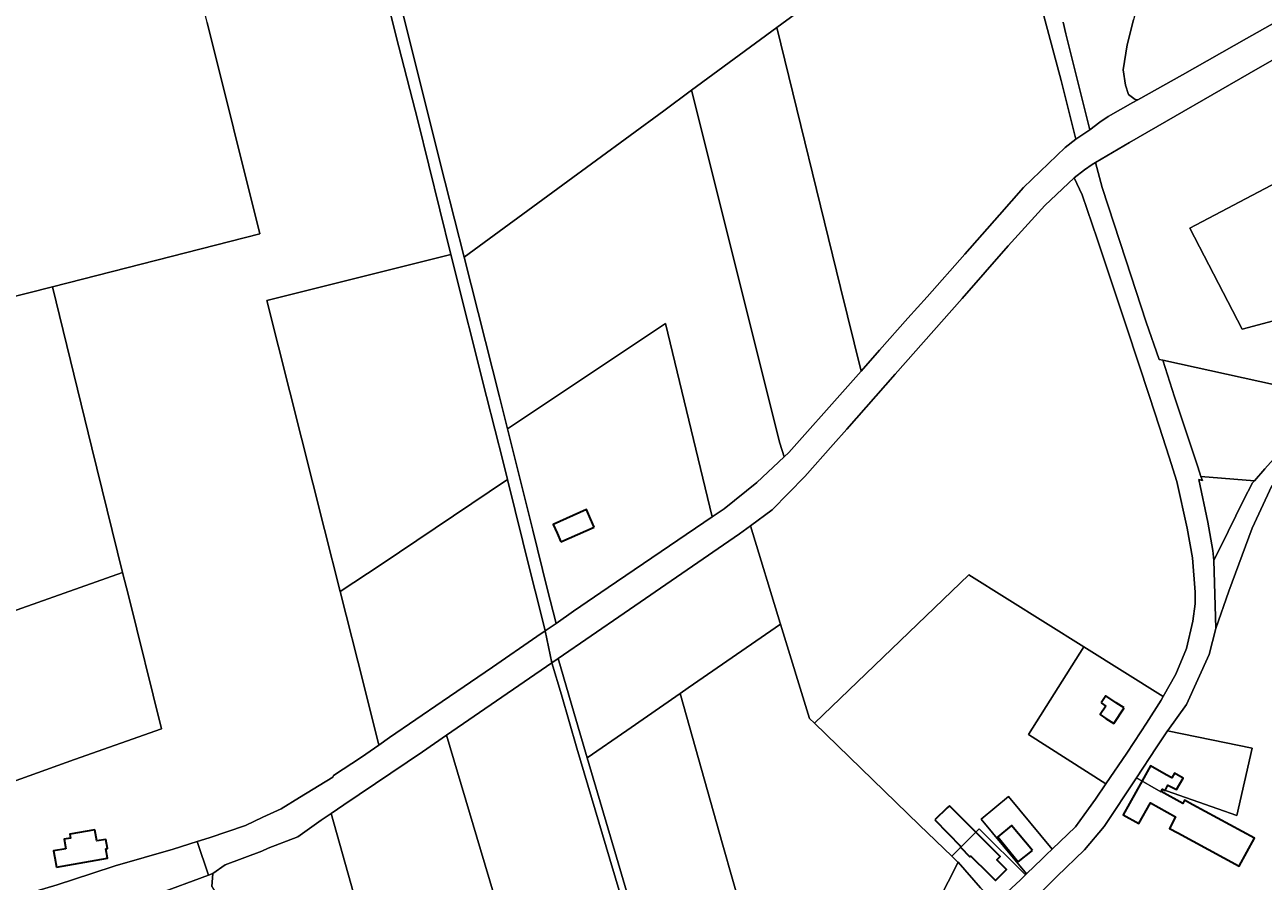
# Model space of a CAD drawing. Header units: metres. Extents: x 152747 to 157233, y 373738 to 378734.
# Tile 17 of 29: x 154526 to 155188, y 374986 to 375443. Entities that reach past the tile are written whole.
import ezdxf
from ezdxf.enums import TextEntityAlignment as Align

# ---------------------------------------------------------------- set-up
doc = ezdxf.new("R2010")
doc.units = ezdxf.units.M
for name, color, linetype, lineweight in [('B-XX-KG-GRENS_PERCEEL-GV', 150, 'Continuous', 18), ('B-XX-KG-GRENS_PERCEEL-S @ 0.001', 150, 'Continuous', 25), ('B-XX-OG-BEBOUWING-G', 7, 'Continuous', 35), ('B-XX-OG-BEBOUWING_HUISNUMMER-T18', 10, 'Continuous', 18), ('B-XX-OG-BEBOUWING_STRAATNAAM-T18', 10, 'Continuous', 18)]:
    doc.layers.add(name, color=color, linetype=linetype, lineweight=lineweight)
doc.styles.add('NLCS-ISO', font='NLCS-ISO.ttf', dxfattribs={"height": 1.8})
doc.styles.add('NLCS-ISO-M-T18', font='NLCS-ISO.ttf', dxfattribs={"height": 1.8})

# ---------------------------------------------------------------- blocks, each defined once
blk = doc.blocks.new('SKG-PERCEELNUMMER-SO')
at = {"layer": 'Defpoints'}
blk.add_point((0, 0), dxfattribs=at)
at = {"style": 'NLCS-ISO', "oblique": 10, "flags": 1}
blk.add_attdef('GEMEENTECODE', text='', height=1.8, dxfattribs=at).set_placement((0, 3), align=Align.MIDDLE_RIGHT)
at = {"style": 'NLCS-ISO', "oblique": 10}
blk.add_attdef('PERCEELNUMMER', text='', height=1.8, dxfattribs=at).set_placement((0, 0), align=Align.MIDDLE_CENTER)
at = {"style": 'NLCS-ISO', "oblique": 10, "flags": 1}
blk.add_attdef('SECTIE', text='', height=1.8, dxfattribs=at).set_placement((0, 2), align=Align.MIDDLE_LEFT)

msp = doc.modelspace()

# ---------------------------------------------------------------- linework, layer by layer
at = {"layer": 'B-XX-KG-GRENS_PERCEEL-GV'}
for points in [[(155016.288, 375656.937), (154728.559, 375447.573), (154750.73, 375359.522), (154760.955, 375318.941), (154813.64, 375357.49), (154867.604, 375397.094), (154882.473, 375408.007), (154928.053, 375441.618), (154977.241, 375477.678), (155049.182, 375530.646), (155048.162, 375534.613), (155030.705, 375601.207), (155021.569, 375636.677)], [(155098.29, 375369.465), (155101.978, 375356.138), (155114.564, 375317.396), (155125.537, 375284.112), (155132.356, 375264.271), (155134.299, 375263.844), (155211.276, 375246.909), (155223.703, 375244.307), (155241.188, 375261.535), (155273.987, 375287.992), (155289.546, 375299.613), (155304.612, 375311.767), (155325.966, 375335.309), (155445.437, 375614.147), (155404.558, 375577.908), (155302.022, 375488.755), (155291.519, 375480.805), (155276.704, 375471.989), (155185.039, 375419.742), (155116.572, 375380.101)], [(154928.053, 375441.618), (154962.095, 375302.649), (154973.134, 375258.051), (154982.942, 375269.151), (154998.151, 375286.315), (155008.399, 375297.746), (155028.497, 375320.476), (155047.034, 375341.495), (155059.93, 375356.05), (155082.141, 375377.536), (155087.914, 375381.9), (155079.946, 375413.23), (155064.818, 375469.885), (155049.182, 375530.646), (154977.241, 375477.678)], [(154540.929, 375303.111), (154651.8, 375331.262), (154623.68, 375444.174), (154604.957, 375519.421), (154544.854, 375504.115), (154467.711, 375484.267), (154416.893, 375471.529), (154416, 375464.624), (154406.608, 375389.112), (154400.079, 375338.56), (154396.494, 375309.714), (154407.958, 375274.785), (154409.653, 375269.682), (154462.145, 375283.134)], [(155236.602, 375481.948), (155134.784, 375518.698), (155134.63, 375518.143), (155133.359, 375510.415), (155131.641, 375500.119), (155129.09, 375489.577), (155123.982, 375465.671), (155118.667, 375445.599), (155115.317, 375432.282), (155113.22, 375419.006), (155114.462, 375410.7), (155115.97, 375405.767), (155119.497, 375403.083), (155120.922, 375402.873), (155144.909, 375416.367), (155179.086, 375435.625), (155212.936, 375454.743), (155222.315, 375459.93), (155239.127, 375469.302), (155240.771, 375470.238)], [(154882.473, 375408.007), (154929.752, 375219.511), (154931.997, 375212.198), (154934.523, 375214.565), (154964.564, 375248.353), (154973.134, 375258.051), (154962.095, 375302.649), (154928.053, 375441.618)], [(154784.086, 375227.089), (154868.529, 375283.414), (154893.499, 375180.098), (154899.888, 375184.415), (154917.438, 375198.556), (154931.997, 375212.198), (154929.752, 375219.511), (154882.473, 375408.007), (154867.604, 375397.094), (154813.64, 375357.49), (154760.955, 375318.941), (154779.781, 375244.196)], [(155176.706, 375280.488), (155148.832, 375334.397), (155195.447, 375358.933), (155248.223, 375386.536), (155272.932, 375315.899), (155235.027, 375295.954)], [(155272.932, 375315.899), (155248.223, 375386.536), (155195.447, 375358.933), (155148.832, 375334.397), (155176.706, 375280.488), (155235.027, 375295.954)], [(154913.968, 375175.43), (154929.905, 375123.435), (154930.102, 375122.793), (154945.57, 375072.439), (154948.172, 375069.915), (155030.612, 375149.1), (155092.051, 375110.681), (155134.49, 375084.143), (155141.245, 375096.03), (155146.945, 375109.769), (155150.411, 375124.5), (155151.644, 375133.703), (155151.699, 375139.973), (155150.162, 375158.234), (155147.328, 375174.067), (155141.836, 375198.954), (155137.693, 375212.019), (155132.41, 375228.58), (155127.193, 375244.503), (155115.053, 375281.095), (155099.193, 375328.712), (155091.284, 375352.168), (155086.903, 375361.333), (155071.342, 375346.467), (155051.755, 375324.866), (155027.082, 375296.777), (154991.397, 375256.331), (154965.538, 375226.923), (154958.094, 375218.75), (154943.091, 375201.795), (154925.528, 375183.845)], [(154753.937, 375320.324), (154655.543, 375295.704), (154686.325, 375173.48), (154694.696, 375140.314), (154716.541, 375154.778), (154784.121, 375200.115), (154781.758, 375209.621), (154772.869, 375244.379)], [(154540.929, 375303.111), (154462.145, 375283.134), (154409.653, 375269.682), (154425.588, 375221.707), (154446.745, 375158.903), (154463.185, 375109.683), (154501.761, 375123.296), (154578.471, 375150.4), (154561.958, 375217.015)], [(154810.066, 375123.242), (154819.474, 375129.729), (154837.992, 375142.44), (154870.716, 375164.704), (154893.499, 375180.098), (154868.529, 375283.414), (154784.086, 375227.089), (154797.678, 375173.071), (154805.284, 375141.947)], [(155183.3, 375199.356), (155188.911, 375205.814), (155199.985, 375218.031), (155214.794, 375234.062), (155223.703, 375244.307), (155211.276, 375246.909), (155134.299, 375263.844), (155140.663, 375244.313), (155153.109, 375206.801), (155154.731, 375201.79)], [(155183.3, 375199.356), (155182.353, 375198.266), (155177.526, 375188.995), (155169.214, 375172.287), (155161.651, 375156.755), (155162.159, 375138.92), (155162.621, 375120.449), (155169.649, 375140.478), (155182.08, 375174.165), (155192.641, 375196.748), (155203.316, 375208.278), (155218.252, 375224.449), (155222.69, 375229.301), (155234.372, 375242.073), (155223.703, 375244.307), (155214.794, 375234.062), (155199.985, 375218.031), (155188.911, 375205.814)], [(154694.696, 375140.314), (154707.29, 375090.415), (154715.291, 375058.231), (154721.076, 375062.251), (154749.293, 375081.476), (154776.084, 375099.916), (154799.853, 375116.199), (154804.289, 375119.257), (154801.424, 375130.781), (154796.474, 375150.425), (154784.121, 375200.115), (154716.541, 375154.778)], [(155161.651, 375156.755), (155169.214, 375172.287), (155177.526, 375188.995), (155182.353, 375198.266), (155183.3, 375199.356), (155154.731, 375201.79), (155155.47, 375199.508), (155153.651, 375200.077), (155158.383, 375177.354), (155161.037, 375162.165)], [(154876.343, 375085.876), (154880.671, 375088.886), (154930.102, 375122.793), (154929.905, 375123.435), (154913.968, 375175.43), (154908.048, 375171.12), (154846.495, 375128.696), (154811.217, 375104.54), (154819.811, 375075.048), (154826.728, 375051.462), (154847.904, 375066.102)], [(154578.471, 375150.4), (154501.761, 375123.296), (154463.185, 375109.683), (154475.475, 375072.89), (154490.415, 375028.335), (154504.014, 375033.044), (154552.816, 375050.541), (154599.258, 375066.87), (154581.51, 375138.142)], [(155060.886, 374988.842), (155061.429, 374989.367), (155037.265, 375018.727), (155051.964, 375030.798), (155075.141, 375002.637), (155087.695, 375014.58), (155094.624, 375024.136), (155098.322, 375029.383), (155103.905, 375037.552), (155062.511, 375063.822), (155092.051, 375110.681), (155030.612, 375149.1), (154948.172, 375069.915), (154979.134, 375039.879), (155004.391, 375015.428), (155021.577, 374998.917), (155036.209, 375013.51)], [(155024.918, 374995.695), (155024.852, 374995.771), (155021.577, 374998.917), (155004.391, 375015.428), (154979.134, 375039.879), (154948.172, 375069.915), (154945.57, 375072.439), (154930.102, 375122.793), (154880.671, 375088.886), (154876.343, 375085.876), (154899.22, 375004.739), (154919.954, 374932.121), (155028.411, 374909.237), (155031.508, 374918.662), (155036.495, 374933.36), (155040.596, 374945.09), (155041.712, 374950.743), (155009.085, 374964.457)], [(154804.289, 375119.257), (154799.853, 375116.199), (154776.084, 375099.916), (154749.293, 375081.476), (154721.076, 375062.251), (154715.291, 375058.231), (154706.133, 375051.868), (154691.187, 375041.965), (154690.746, 375041.144), (154673.001, 375030.247), (154663.1, 375024.145), (154653.377, 375019.659), (154644.163, 375015.317), (154624.614, 375008.685), (154618.354, 375006.705), (154624.272, 374988.669), (154626.73, 374989.568), (154633.223, 374994.186), (154652.934, 375001.623), (154656.285, 375003.088), (154672.108, 375009.263), (154684.621, 375018.063), (154689.917, 375021.705), (154696.592, 375026.338), (154738.681, 375054.633), (154751.521, 375063.467), (154807.802, 375102.202)], [(155134.49, 375084.143), (155092.051, 375110.681), (155062.511, 375063.822), (155103.905, 375037.552), (155115.112, 375053.952), (155122.635, 375065.394), (155125.647, 375069.939), (155133.431, 375082.281)], [(154807.802, 375102.202), (154751.521, 375063.467), (154769.622, 375002.538), (154792.711, 374925.347), (154855.119, 374943.356), (154852.863, 374950.083), (154838.894, 374997.22), (154821.227, 375056.564), (154813.01, 375085.122)], [(155028.411, 374909.237), (154919.954, 374932.121), (154899.22, 375004.739), (154876.343, 375085.876), (154847.904, 375066.102), (154826.728, 375051.462), (154842.299, 374998.319), (154857.991, 374945.049), (154876.895, 374881.136), (154880.68, 374867.903), (154915.759, 374866.762), (155011.527, 374864.375), (155021.284, 374890.437), (155028.042, 374908.112)], [(154743.387, 374833.23), (154743.459, 374832.981), (154750.577, 374808.289), (154759.662, 374810.997), (154802.87, 374823.798), (154841.316, 374835.051), (154883.204, 374847.254), (154855.119, 374943.356), (154792.711, 374925.347), (154769.622, 375002.538), (154751.521, 375063.467), (154738.681, 375054.633), (154696.592, 375026.338), (154689.917, 375021.705), (154706.54, 374962.721), (154722.365, 374905.988), (154727.7, 374887.643)], [(155136.871, 375065.764), (155130.874, 375056.697), (155120.314, 375040.786), (155133.307, 375033.267), (155134.288, 375034.548), (155136.372, 375033.765), (155163.829, 375024.252), (155173.921, 375020.69), (155182.092, 375056.515), (155160.334, 375061.085)], [(155051.964, 375030.798), (155037.265, 375018.727), (155061.429, 374989.367), (155069.847, 374997.505), (155072.231, 374999.869), (155075.141, 375002.637)], [(154706.54, 374962.721), (154689.917, 375021.705), (154684.621, 375018.063), (154672.108, 375009.263), (154656.285, 375003.088), (154652.934, 375001.623), (154633.223, 374994.186), (154626.73, 374989.568), (154626.082, 374982.638), (154640.611, 374959.342), (154640.191, 374959.039), (154645.63, 374949.63), (154647.547, 374945.92), (154667.523, 374949.411)], [(155021.577, 374998.917), (155024.852, 374995.771), (155024.918, 374995.695), (155036.946, 374982.02), (155046.168, 374973.31), (155046.582, 374975.407), (155058.218, 374986.263), (155060.886, 374988.842), (155036.209, 375013.51)], [(155024.918, 374995.695), (155009.085, 374964.457), (155041.712, 374950.743), (155046.168, 374973.31), (155036.946, 374982.02)]]:
    msp.add_lwpolyline(points, close=True, dxfattribs=at)
for points in [[(154509.235, 374973.836), (154532.129, 374980.125), (154543.534, 374983.574), (154561.929, 374989.654), (154574.519, 374993.794), (154605.529, 375002.648), (154618.354, 375006.705), (154624.614, 375008.685), (154644.163, 375015.317), (154653.377, 375019.659), (154663.1, 375024.145), (154673.001, 375030.247), (154690.746, 375041.144), (154691.187, 375041.965), (154706.133, 375051.868), (154715.291, 375058.231), (154707.29, 375090.415), (154694.696, 375140.314), (154686.325, 375173.48), (154655.543, 375295.704), (154753.937, 375320.324), (154736.136, 375391.803), (154726.128, 375431.262), (154711.561, 375488.989)], [(154711.561, 375488.989), (154726.128, 375431.262), (154736.136, 375391.803), (154753.937, 375320.324), (154772.869, 375244.379), (154781.758, 375209.621), (154784.121, 375200.115), (154796.474, 375150.425), (154801.424, 375130.781), (154804.289, 375119.257), (154810.066, 375123.242), (154805.284, 375141.947), (154797.678, 375173.071), (154784.086, 375227.089), (154779.781, 375244.196), (154760.955, 375318.941), (154750.73, 375359.522), (154728.559, 375447.573)], [(155212.936, 375454.743), (155179.086, 375435.625), (155144.909, 375416.367), (155120.922, 375402.873), (155118.378, 375401.442), (155105.179, 375393.952), (155100.753, 375391.002), (155095.393, 375386.878), (155087.914, 375381.9), (155082.141, 375377.536), (155059.93, 375356.05), (155047.034, 375341.495), (155028.497, 375320.476), (155008.399, 375297.746), (154998.151, 375286.315), (154982.942, 375269.151), (154973.134, 375258.051), (154964.564, 375248.353), (154934.523, 375214.565), (154931.997, 375212.198), (154917.438, 375198.556), (154899.888, 375184.415), (154893.499, 375180.098), (154870.716, 375164.704), (154837.992, 375142.44), (154819.474, 375129.729), (154810.066, 375123.242), (154804.289, 375119.257), (154807.802, 375102.202), (154811.217, 375104.54), (154846.495, 375128.696), (154908.048, 375171.12), (154913.968, 375175.43), (154925.528, 375183.845), (154943.091, 375201.795), (154958.094, 375218.75), (154965.538, 375226.923), (154991.397, 375256.331), (155027.082, 375296.777), (155051.755, 375324.866), (155071.342, 375346.467), (155086.903, 375361.333), (155092.537, 375365.506), (155096.532, 375368.378), (155098.29, 375369.465), (155116.572, 375380.101), (155185.039, 375419.742), (155276.704, 375471.989)], [(155064.818, 375469.885), (155079.946, 375413.23), (155087.914, 375381.9), (155095.393, 375386.878), (155082.547, 375438.214), (155081.007, 375444.43)], [(155081.007, 375444.43), (155082.547, 375438.214), (155095.393, 375386.878), (155100.753, 375391.002), (155105.179, 375393.952), (155118.378, 375401.442), (155120.922, 375402.873), (155119.497, 375403.083), (155115.97, 375405.767), (155114.462, 375410.7), (155113.22, 375419.006), (155115.317, 375432.282), (155118.667, 375445.599)], [(154623.68, 375444.174), (154651.8, 375331.262), (154540.929, 375303.111), (154561.958, 375217.015), (154578.471, 375150.4), (154581.51, 375138.142), (154599.258, 375066.87), (154552.816, 375050.541), (154504.014, 375033.044)], [(155068.312, 374978.519), (155077.674, 374988.119), (155092.574, 375002.352), (155103.09, 375014.817), (155120.314, 375040.786), (155130.874, 375056.697), (155136.871, 375065.764), (155137.092, 375066.098), (155147.092, 375079.947), (155159.122, 375106.65), (155162.621, 375120.449), (155162.159, 375138.92), (155161.651, 375156.755), (155161.037, 375162.165), (155158.383, 375177.354), (155153.651, 375200.077), (155155.47, 375199.508), (155154.731, 375201.79), (155153.109, 375206.801), (155140.663, 375244.313), (155134.299, 375263.844), (155132.356, 375264.271), (155125.537, 375284.112), (155114.564, 375317.396), (155101.978, 375356.138), (155098.29, 375369.465), (155096.532, 375368.378), (155092.537, 375365.506), (155086.903, 375361.333), (155091.284, 375352.168), (155099.193, 375328.712), (155115.053, 375281.095), (155127.193, 375244.503), (155132.41, 375228.58), (155137.693, 375212.019), (155141.836, 375198.954), (155147.328, 375174.067), (155150.162, 375158.234), (155151.699, 375139.973), (155151.644, 375133.703), (155150.411, 375124.5), (155146.945, 375109.769), (155141.245, 375096.03), (155134.49, 375084.143), (155133.431, 375082.281), (155125.647, 375069.939), (155122.635, 375065.394), (155115.112, 375053.952), (155103.905, 375037.552), (155098.322, 375029.383), (155094.624, 375024.136), (155087.695, 375014.58), (155075.141, 375002.637), (155072.231, 374999.869), (155069.847, 374997.505), (155061.429, 374989.367), (155060.886, 374988.842), (155058.218, 374986.263), (155046.582, 374975.407)], [(155192.641, 375196.748), (155182.08, 375174.165), (155169.649, 375140.478), (155162.621, 375120.449), (155159.122, 375106.65), (155147.092, 375079.947), (155137.092, 375066.098), (155136.871, 375065.764), (155160.334, 375061.085), (155182.092, 375056.515), (155173.921, 375020.69), (155163.829, 375024.252), (155136.372, 375033.765), (155134.288, 375034.548), (155133.307, 375033.267), (155120.314, 375040.786), (155103.09, 375014.817), (155092.574, 375002.352), (155077.674, 374988.119), (155068.312, 374978.519)], [(154857.991, 374945.049), (154842.299, 374998.319), (154826.728, 375051.462), (154819.811, 375075.048), (154811.217, 375104.54), (154807.802, 375102.202), (154813.01, 375085.122), (154821.227, 375056.564), (154838.894, 374997.22), (154852.863, 374950.083)], [(154472.169, 374952.323), (154526.283, 374966.746), (154534.774, 374968.926), (154535.072, 374969.009), (154545.363, 374971.889), (154549.294, 374972.385), (154563.243, 374974.146), (154585.098, 374976.981), (154596.312, 374978.444), (154624.272, 374988.669), (154618.354, 375006.705), (154605.529, 375002.648), (154574.519, 374993.794), (154561.929, 374989.654), (154543.534, 374983.574), (154532.129, 374980.125), (154509.235, 374973.836)], [(154626.082, 374982.638), (154626.73, 374989.568), (154624.272, 374988.669), (154596.312, 374978.444)]]:
    msp.add_lwpolyline(points, dxfattribs=at)
at = {"layer": 'B-XX-OG-BEBOUWING-G'}
for points in [[(154830.532, 375174.598), (154828.514, 375179.173), (154826.358, 375184.06), (154808.562, 375176.112), (154810.655, 375171.391), (154812.681, 375166.82)], [(154812.681, 375166.82), (154830.532, 375174.598)], [(155113.652, 375078.091), (155109.47, 375080.83), (155103.901, 375084.477), (155101.367, 375080.812)], [(155101.367, 375080.812), (155103.846, 375079.094)], [(155103.846, 375079.094), (155100.905, 375074.488), (155103.972, 375072.471), (155108.152, 375069.722)], [(155108.152, 375069.722), (155113.652, 375078.091)], [(155136.201, 375042.412), (155127.771, 375047.151), (155123.282, 375039.069), (155113.191, 375020.901), (155121.55, 375016.262), (155127.681, 375027.302), (155141.201, 375019.822), (155137.891, 375013.672), (155142.302, 375011.292)], [(155133.409, 375033.4), (155134.119, 375034.687), (155135.525, 375033.936), (155137.089, 375036.861), (155141.578, 375034.52), (155145.136, 375040.612), (155140.518, 375043.275), (155139.166, 375040.745), (155136.201, 375042.412)], [(155150.422, 375026.362), (155146.011, 375028.74), (155145.061, 375026.97), (155133.409, 375033.4)], [(155019.135, 375024.801), (155012.488, 375018.23)], [(155020.286, 375025.834), (155019.135, 375024.801)], [(155043.94, 375002.241), (155020.286, 375025.834)], [(155142.302, 375011.292), (155175.163, 374993.561), (155183.381, 375008.593), (155150.422, 375026.362)], [(155012.488, 375018.23), (155026.492, 375004.064)], [(154563.65, 375012.928), (154550.255, 375010.587), (154550.522, 375008.526), (154547.236, 375008.012), (154548.022, 375002.786)], [(154569.468, 375002.742), (154570.387, 375002.9), (154569.545, 375007.749), (154564.666, 375007.143), (154563.65, 375012.928)], [(154548.022, 375002.786), (154541.55, 375001.682), (154542.18, 374998.03), (154543.03, 374993.099)], [(154543.03, 374993.099), (154570.32, 374997.808), (154569.468, 375002.742)], [(155026.492, 375004.064), (155026.213, 375003.788), (155031.194, 374998.622), (155031.833, 374998.96), (155041.382, 374989.439)], [(155041.382, 374989.439), (155044.922, 374985.909), (155050.842, 374991.849), (155045.72, 374996.949), (155047.481, 374998.709), (155043.94, 375002.241)]]:
    msp.add_lwpolyline(points, dxfattribs=at)
msp.add_lwpolyline([(155064.626, 375002), (155053.515, 375015.316), (155046.119, 375009.236), (155057.112, 374995.902)], close=True, dxfattribs=at)

# ---------------------------------------------------------------- block references
at = {"layer": 'B-XX-KG-GRENS_PERCEEL-S @ 0.001', "xscale": 0.001, "yscale": 0.001, "zscale": 0.001}
for p, values in [((155134.861, 375400.044), {'PERCEELNUMMER': '900'}), ((155019.044, 375384.689), {'PERCEELNUMMER': '1310'}), ((154925.316, 375362.218), {'PERCEELNUMMER': '1311'}), ((154851.194, 375316.471), {'PERCEELNUMMER': '984'}), ((154625.407, 375283.197), {'PERCEELNUMMER': '274'}), ((154724.387, 375241.634), {'PERCEELNUMMER': '829'}), ((155174.812, 375224.844), {'PERCEELNUMMER': '94'}), ((155023.348, 375196.494), {'PERCEELNUMMER': '1476'}), ((154845.226, 375185.72), {'PERCEELNUMMER': '983'}), ((155166.564, 375185.75), {'PERCEELNUMMER': '95'}), ((155181.09, 375182.861), {'PERCEELNUMMER': '96'}), ((154754.234, 375132.824), {'PERCEELNUMMER': '830'}), ((154867.439, 375113.997), {'PERCEELNUMMER': '108'}), ((154529.126, 375088.291), {'PERCEELNUMMER': '1443'}), ((155039.053, 375092.777), {'PERCEELNUMMER': '1475'}), ((155096.076, 375068.01), {'PERCEELNUMMER': '486'}), ((154710.998, 375046.425), {'PERCEELNUMMER': '899'}), ((155152.216, 375045.916), {'PERCEELNUMMER': '98'}), ((154800.214, 375015.86), {'PERCEELNUMMER': '115'}), ((155050.058, 375018.563), {'PERCEELNUMMER': '1186'}), ((154953.935, 374991.68), {'PERCEELNUMMER': '1212'})]:
    msp.add_blockref('SKG-PERCEELNUMMER-SO', p, dxfattribs=at).add_auto_attribs(values)

# ---------------------------------------------------------------- texts
at = {"layer": 'B-XX-OG-BEBOUWING_HUISNUMMER-T18', "style": 'NLCS-ISO-M-T18'}
msp.add_text('15a', height=0.0018, dxfattribs=at).set_placement((154819.916, 375172.479), align=Align.MIDDLE_CENTER)
for s, rotation, p in [('12', 326.998, (155107.38, 375074.156)), ('11-11a', 331.003, (155119.14, 375029.727)), ('15', 10.004, (154554.701, 374997.013)), ('10', 38.996, (155059.233, 375000.039)), ('9', 45, (155045.923, 374989.57))]:
    msp.add_text(s, height=0.0018, rotation=rotation, dxfattribs=at).set_placement(p, align=Align.MIDDLE_CENTER)
at = {"layer": 'B-XX-OG-BEBOUWING_STRAATNAAM-T18', "style": 'NLCS-ISO-M-T18'}
for s, rotation, p in [('Broekhovenseweg', 30.298, (155168.843, 375418.817)), ('Broekhovenseweg', 30.298, (155168.843, 375418.817)), ('Broekhovenseweg', 30.298, (155168.843, 375418.817)), ('Broekhovenseweg', 30.298, (155168.843, 375418.817)), ('Broekhovenseweg', 30.298, (155168.843, 375418.817)), ('Broekhovenseweg', 30.298, (155168.843, 375418.817)), ('Broekhovenseweg', 30.298, (155168.843, 375418.817)), ('Broekhovenseweg', 30.298, (155168.843, 375418.817)), ('Broekhovenseweg', 30.298, (155168.843, 375418.817)), ('Broekhovenseweg', 30.298, (155168.843, 375418.817)), ('Broekhovenseweg', 30.298, (155168.843, 375418.817)), ('Broekhovenseweg', 30.298, (155168.843, 375418.817)), ('Broekhovenseweg', 30.298, (155168.843, 375418.817)), ('Broekhovenseweg', 30.298, (155168.843, 375418.817)), ('Broekhovenseweg', 30.298, (155168.843, 375418.817)), ('Broekhovenseweg', 30.298, (155168.843, 375418.817)), ('Broekhovenseweg', 30.298, (155168.843, 375418.817)), ('Broekhovenseweg', 30.298, (155168.843, 375418.817)), ('Broekhovenseweg', 30.298, (155168.843, 375418.817)), ('Broekhovenseweg', 30.298, (155168.843, 375418.817)), ('Broekhovenseweg', 30.298, (155168.843, 375418.817)), ('Broekhovenseweg', 30.298, (155168.843, 375418.817)), ('Broekhovenseweg', 30.298, (155168.843, 375418.817)), ('Broekhovenseweg', 30.298, (155168.843, 375418.817)), ('Broekhovenseweg', 30.298, (155168.843, 375418.817)), ('Broekhovenseweg', 30.298, (155168.843, 375418.817)), ('Kapelstraat', 288.403, (155125.872, 375267.445)), ('Kapelstraat', 288.403, (155125.872, 375267.445)), ('Kapelstraat', 288.403, (155125.872, 375267.445)), ('Kapelstraat', 288.403, (155125.872, 375267.445)), ('Broekhovenseweg', 34.498, (154777.529, 375089.551)), ('Broekhovenseweg', 34.498, (154777.529, 375089.551)), ('Broekhovenseweg', 34.498, (154777.529, 375089.551)), ('Broekhovenseweg', 34.498, (154777.529, 375089.551)), ('Broekhovenseweg', 34.498, (154777.529, 375089.551)), ('Broekhovenseweg', 34.498, (154777.529, 375089.551)), ('Broekhovenseweg', 34.498, (154777.529, 375089.551)), ('Broekhovenseweg', 34.498, (154777.529, 375089.551)), ('Broekhovenseweg', 34.498, (154777.529, 375089.551)), ('Broekhovenseweg', 34.498, (154777.529, 375089.551)), ('Broekhovenseweg', 34.498, (154777.529, 375089.551)), ('Broekhovenseweg', 34.498, (154777.529, 375089.551)), ('Broekhovenseweg', 34.498, (154777.529, 375089.551)), ('Broekhovenseweg', 34.498, (154777.529, 375089.551)), ('Broekhovenseweg', 34.498, (154777.529, 375089.551)), ('Broekhovenseweg', 34.498, (154777.529, 375089.551)), ('Broekhovenseweg', 34.498, (154777.529, 375089.551)), ('Broekhovenseweg', 34.498, (154777.529, 375089.551)), ('Broekhovenseweg', 34.498, (154777.529, 375089.551)), ('Broekhovenseweg', 34.498, (154777.529, 375089.551)), ('Broekhovenseweg', 34.498, (154777.529, 375089.551)), ('Broekhovenseweg', 34.498, (154777.529, 375089.551)), ('Broekhovenseweg', 34.498, (154777.529, 375089.551)), ('Broekhovenseweg', 34.498, (154777.529, 375089.551)), ('Broekhovenseweg', 34.498, (154777.529, 375089.551)), ('Broekhovenseweg', 34.498, (154777.529, 375089.551))]:
    msp.add_text(s, height=0.0018, rotation=rotation, dxfattribs=at).set_placement(p, align=Align.MIDDLE_CENTER)

doc.saveas('drawing.dxf')
